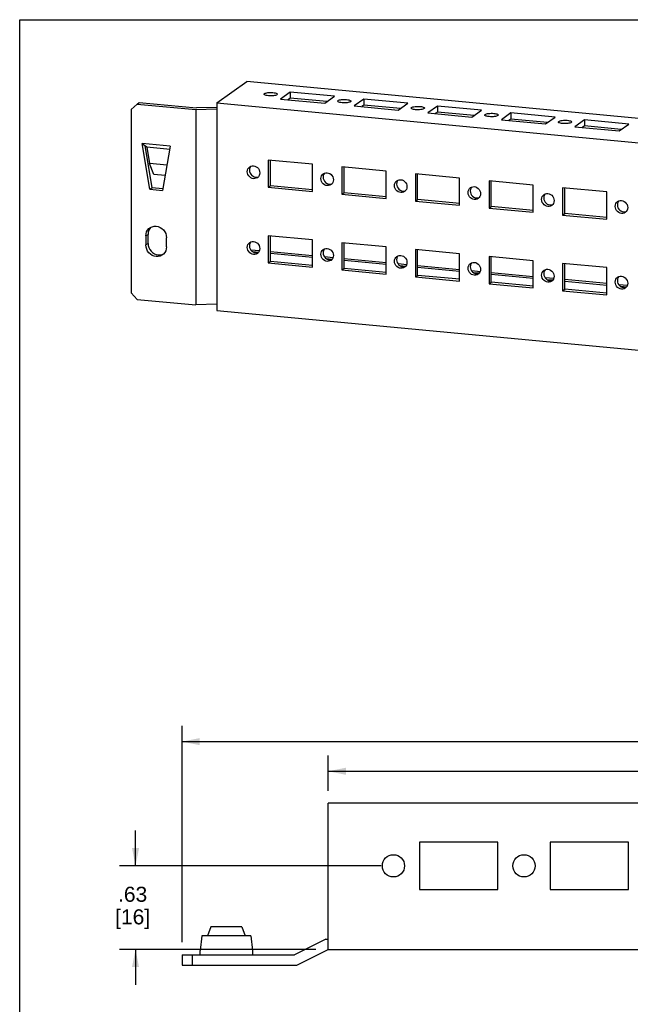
# Model space of a CAD drawing. Header units: inches. Extents: x 0 to 22.7, y 0 to 14.7.
# Tile 2 of 8: x 0 to 4.6, y 7.2 to 14.7. Entities that reach past the tile are written whole.
import ezdxf

# ---------------------------------------------------------------- set-up
doc = ezdxf.new("R2010")
doc.units = ezdxf.units.IN
doc.header["$LTSCALE"] = 1.246667
doc.header["$MEASUREMENT"] = 0
doc.layers.get('0').update_dxf_attribs({"linetype": 'CONTINUOUS'})
doc.styles.get("Standard").update_dxf_attribs({"font": 'arial.ttf'})
doc.dimstyles.new('DIMSTYLE_1', dxfattribs={"dimtxt": 0.113333, "dimasz": 0.133333, "dimexe": 0.09, "dimexo": 0.07, "dimgap": 0.0425, "dimtad": 0, "dimtih": 1, "dimtoh": 1, "dimzin": 4, "dimdsep": 46, "dimtxsty": 'Standard', "dimblk": '_FILLED', "dimblk1": '_FILLED', "dimblk2": '_FILLED', "dimcen": 0.09, "dimadec": 3, "dimazin": 1, "dimtfac": 1, "dimtdec": 3, "dimtofl": 0, "dimtmove": 0, "dimatfit": 3, "dimldrblk": '_FILLED', "dimfxl": 0, "dimtolj": 1, "dimtzin": 4, "dimarcsym": 0})

# ---------------------------------------------------------------- blocks, each defined once
blk = doc.blocks.new('_FILLED')
at = {"color": 0, "linetype": 'ByBlock'}
blk.add_solid([(0, 0), (-1, 0.2), (-1, -0.2)], dxfattribs=at)
blk = doc.blocks.new('*D1')
at = {"color": 2, "linetype": 'Continuous'}
for p, q in [((0.8739, 8.2914), (0.8739, 8.5581)), ((2.7257, 8.2914), (0.7539, 8.2914)), ((2.2336, 7.6615), (0.7539, 7.6615)), ((0.8739, 7.6615), (0.8739, 7.3948))]:
    blk.add_line(p, q, dxfattribs=at)
at = {"color": 2, "linetype": 'Continuous', "xscale": 0.1333333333, "yscale": 0.1333333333, "zscale": 0.1333333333}
for p, rotation in [((0.8739, 8.2914), 270), ((0.8739, 7.6615), 90)]:
    blk.add_blockref('_FILLED', p, dxfattribs=dict(at, rotation=rotation))
at = {"color": 2, "linetype": 'Continuous', "insert": (0.852, 8.1339), "char_height": 0.11333, "width": 0.263742, "attachment_point": 2, "line_spacing_factor": 0.9}
blk.add_mtext('.63\\P[16]', dxfattribs=at)
blk = doc.blocks.new('*D2')
at = {"color": 2, "linetype": 'Continuous'}
for p, q in [((2.327, 8.8572), (2.327, 9.1239)), ((17.0374, 8.8572), (17.0374, 9.1239)), ((2.327, 9.0039), (9.1949, 9.0039)), ((17.0374, 9.0039), (10.1694, 9.0039))]:
    blk.add_line(p, q, dxfattribs=at)
at = {"color": 2, "linetype": 'Continuous', "xscale": 0.1333333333, "yscale": 0.1333333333, "zscale": 0.1333333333, "rotation": 180}
blk.add_blockref('_FILLED', (2.327, 9.0039), dxfattribs=at)
at = {"color": 2, "linetype": 'Continuous', "xscale": 0.1333333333, "yscale": 0.1333333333, "zscale": 0.1333333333}
blk.add_blockref('_FILLED', (17.0374, 9.0039), dxfattribs=at)
at = {"color": 2, "linetype": 'Continuous', "insert": (9.6822, 9.0606), "char_height": 0.113333, "width": 0.861165, "attachment_point": 2, "line_spacing_factor": 0.9}
blk.add_mtext('35.43{\\ftxt.shx;\\W1.000000;\\H0.113333; }[900]', dxfattribs=at)
blk = doc.blocks.new('*D3')
at = {"color": 2, "linetype": 'Continuous'}
for p, q in [((1.2246, 7.7155), (1.2246, 9.3473)), ((18.1398, 7.7155), (18.1398, 9.3473)), ((1.2246, 9.2273), (9.1949, 9.2273)), ((18.1398, 9.2273), (10.1694, 9.2273))]:
    blk.add_line(p, q, dxfattribs=at)
at = {"color": 2, "linetype": 'Continuous', "xscale": 0.1333333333, "yscale": 0.1333333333, "zscale": 0.1333333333, "rotation": 180}
blk.add_blockref('_FILLED', (1.2246, 9.2273), dxfattribs=at)
at = {"color": 2, "linetype": 'Continuous', "xscale": 0.1333333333, "yscale": 0.1333333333, "zscale": 0.1333333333}
blk.add_blockref('_FILLED', (18.1398, 9.2273), dxfattribs=at)
at = {"color": 2, "linetype": 'Continuous', "insert": (9.6822, 9.284), "char_height": 0.113333, "width": 0.861165, "attachment_point": 2, "line_spacing_factor": 0.9}
blk.add_mtext('37.64{\\ftxt.shx;\\W1.000000;\\H0.113333; }[956]', dxfattribs=at)

msp = doc.modelspace()

# ---------------------------------------------------------------- linework, layer by layer
at = {"color": 7, "linetype": 'Continuous'}
for p, q in [((0, 0), (0, 14.6667)), ((0, 14.6667), (22.6667, 14.6667)), ((1.4866, 14.0396), (1.7129, 14.2004)), ((21.6906, 12.3185), (1.7129, 14.2004)), ((2.0407, 14.1207), (1.968, 14.069)), ((2.0407, 14.1207), (2.0407, 14.0751)), ((2.3737, 14.0894), (2.0407, 14.1207)), ((0.8853, 14.031), (0.8409, 13.9896)), ((0.8853, 14.031), (0.9014, 14.0425)), ((0.8853, 14.031), (1.3292, 13.9892)), ((0.9014, 14.0425), (1.3349, 14.0017)), ((1.4866, 14.0396), (1.4866, 12.4765)), ((1.4866, 14.0396), (21.4643, 12.1576)), ((1.886, 14.0925), (1.8762, 14.0931)), ((1.8957, 14.0924), (1.886, 14.0925)), ((1.968, 14.069), (2.301, 14.0377)), ((2.0407, 14.0751), (2.0247, 14.0637)), ((2.317, 14.0491), (2.0407, 14.0751)), ((2.301, 14.0377), (2.3737, 14.0894)), ((2.441, 14.0402), (2.4311, 14.0409)), ((2.4507, 14.0401), (2.441, 14.0402)), ((2.5956, 14.0685), (2.5229, 14.0168)), ((2.5956, 14.0228), (2.5796, 14.0114)), ((2.5956, 14.0685), (2.5956, 14.0228)), ((2.9286, 14.0371), (2.5956, 14.0685)), ((2.8719, 13.9968), (2.5956, 14.0228)), ((2.8559, 13.9854), (2.9286, 14.0371)), ((0.8409, 13.9896), (0.8409, 12.6091)), ((1.3292, 13.9892), (1.4866, 13.9939)), ((1.3292, 13.9892), (1.3292, 12.5175)), ((1.4863, 14.0062), (1.3349, 14.0017)), ((2.5229, 14.0168), (2.8559, 13.9854)), ((2.9959, 13.988), (2.9861, 13.9886)), ((3.0056, 13.9878), (2.9959, 13.988)), ((3.1506, 14.0162), (3.0779, 13.9645)), ((3.0779, 13.9645), (3.4108, 13.9331)), ((3.1506, 13.9706), (3.1345, 13.9592)), ((3.1506, 14.0162), (3.1506, 13.9706)), ((3.4835, 13.9848), (3.1506, 14.0162)), ((3.4269, 13.9445), (3.1506, 13.9706)), ((3.4108, 13.9331), (3.4835, 13.9848)), ((3.7055, 13.9639), (3.6328, 13.9122)), ((3.7055, 13.9639), (3.7055, 13.9183)), ((4.0385, 13.9326), (3.7055, 13.9639)), ((3.5508, 13.9357), (3.541, 13.9363)), ((3.5605, 13.9355), (3.5508, 13.9357)), ((3.6328, 13.9122), (3.9658, 13.8808)), ((3.7055, 13.9183), (3.6895, 13.9069)), ((3.9818, 13.8923), (3.7055, 13.9183)), ((3.9658, 13.8808), (4.0385, 13.9326)), ((4.1058, 13.8834), (4.0959, 13.884)), ((4.1155, 13.8833), (4.1058, 13.8834)), ((4.2605, 13.9116), (4.1877, 13.8599)), ((4.2605, 13.9116), (4.2605, 13.866)), ((4.5934, 13.8803), (4.2605, 13.9116)), ((4.5207, 13.8286), (4.5934, 13.8803)), ((4.1877, 13.8599), (4.5207, 13.8286)), ((4.2605, 13.866), (4.2444, 13.8546)), ((4.5368, 13.84), (4.2605, 13.866)), ((0.9812, 13.3888), (0.9231, 13.733)), ((0.9231, 13.733), (0.943, 13.7178)), ((1.136, 13.7129), (0.9231, 13.733)), ((0.9591, 13.7055), (0.9423, 13.7179)), ((0.943, 13.7178), (0.9973, 13.4003)), ((0.9591, 13.7055), (0.9804, 13.5828)), ((1.1338, 13.689), (0.9591, 13.7055)), ((1.136, 13.7129), (1.0779, 13.3797)), ((1.0118, 13.5002), (0.9804, 13.5828)), ((1.1112, 13.5705), (0.9804, 13.5828)), ((1.8751, 13.6093), (1.8751, 13.404)), ((2.208, 13.578), (1.8751, 13.6093)), ((1.8912, 13.4155), (1.8912, 13.6093)), ((2.208, 13.3726), (2.208, 13.578)), ((1.7169, 13.5216), (1.7183, 13.5327)), ((1.7274, 13.551), (1.735, 13.558)), ((1.7345, 13.5442), (1.7331, 13.533)), ((1.735, 13.558), (1.7436, 13.5627)), ((2.2823, 13.4987), (2.29, 13.5057)), ((2.29, 13.5057), (2.2985, 13.5104)), ((2.43, 13.5571), (2.43, 13.3517)), ((2.763, 13.5257), (2.43, 13.5571)), ((2.4462, 13.3632), (2.4462, 13.5571)), ((2.763, 13.3203), (2.763, 13.5257)), ((2.985, 13.5048), (2.985, 13.2994)), ((3.3179, 13.4734), (2.985, 13.5048)), ((3.0011, 13.3109), (3.0011, 13.5048)), ((1.0975, 13.4921), (1.0118, 13.5002)), ((1.7436, 13.5016), (1.7509, 13.4934)), ((1.7509, 13.4934), (1.7598, 13.4869)), ((1.8008, 13.4832), (1.7932, 13.4762)), ((2.2719, 13.4693), (2.2732, 13.4804)), ((2.2894, 13.492), (2.288, 13.4808)), ((2.2985, 13.4494), (2.3059, 13.4411)), ((2.3059, 13.4411), (2.3147, 13.4346)), ((2.3557, 13.431), (2.3481, 13.4239)), ((2.8268, 13.417), (2.8282, 13.4281)), ((2.8373, 13.4464), (2.8449, 13.4535)), ((2.8443, 13.4397), (2.843, 13.4285)), ((2.8449, 13.4535), (2.8535, 13.4581)), ((3.3179, 13.2681), (3.3179, 13.4734)), ((3.5399, 13.4525), (3.5399, 13.2471)), ((3.8729, 13.4211), (3.5399, 13.4525)), ((3.5561, 13.2586), (3.5561, 13.4525)), ((0.9812, 13.3888), (0.9973, 13.4003)), ((0.9812, 13.3888), (1.0779, 13.3797)), ((1.0791, 13.3926), (0.9973, 13.4003)), ((1.8751, 13.404), (1.8912, 13.4155)), ((1.8751, 13.404), (2.208, 13.3726)), ((2.2093, 13.3855), (1.8912, 13.4155)), ((2.43, 13.3517), (2.4462, 13.3632)), ((2.7642, 13.3332), (2.4462, 13.3632)), ((2.8534, 13.3971), (2.8608, 13.3888)), ((2.8608, 13.3888), (2.8696, 13.3823)), ((2.9107, 13.3787), (2.9031, 13.3716)), ((3.3817, 13.3647), (3.3831, 13.3758)), ((3.3922, 13.3942), (3.3998, 13.4012)), ((3.3993, 13.3874), (3.3979, 13.3762)), ((3.3998, 13.4012), (3.4084, 13.4059)), ((3.8729, 13.2158), (3.8729, 13.4211)), ((3.9548, 13.3489), (3.9634, 13.3536)), ((4.0948, 13.4002), (4.0948, 13.1949)), ((4.4278, 13.3689), (4.0948, 13.4002)), ((4.111, 13.2064), (4.111, 13.4002)), ((4.4278, 13.1635), (4.4278, 13.3689)), ((2.43, 13.3517), (2.763, 13.3203)), ((2.985, 13.2994), (3.0011, 13.3109)), ((2.985, 13.2994), (3.3179, 13.2681)), ((3.3191, 13.281), (3.0011, 13.3109)), ((3.4084, 13.3448), (3.4158, 13.3365)), ((3.4158, 13.3365), (3.4246, 13.3301)), ((3.4656, 13.3264), (3.458, 13.3194)), ((3.9367, 13.3124), (3.9381, 13.3236)), ((3.9471, 13.3419), (3.9548, 13.3489)), ((3.9542, 13.3351), (3.9528, 13.3239)), ((3.9633, 13.2925), (3.9707, 13.2843)), ((3.9707, 13.2843), (3.9795, 13.2778)), ((4.5021, 13.2896), (4.5097, 13.2966)), ((4.5092, 13.2828), (4.5078, 13.2717)), ((4.5097, 13.2966), (4.5183, 13.3013)), ((3.5399, 13.2471), (3.5561, 13.2586)), ((3.5399, 13.2471), (3.8729, 13.2158)), ((3.8741, 13.2287), (3.5561, 13.2586)), ((4.0205, 13.2741), (4.0129, 13.2671)), ((4.0948, 13.1949), (4.111, 13.2064)), ((4.429, 13.1764), (4.111, 13.2064)), ((4.4916, 13.2602), (4.493, 13.2713)), ((4.5182, 13.2403), (4.5256, 13.232)), ((4.5256, 13.232), (4.5345, 13.2255)), ((4.5755, 13.2219), (4.5679, 13.2148)), ((4.0948, 13.1949), (4.4278, 13.1635)), ((0.9697, 13.0653), (0.968, 13.0494)), ((0.9741, 13.0797), (0.9697, 13.0653)), ((0.9746, 13.0922), (0.9817, 13.098)), ((0.9817, 13.098), (0.9863, 13.101)), ((0.9519, 13.0379), (0.968, 13.0494)), ((0.9519, 13.0379), (0.9519, 12.9695)), ((0.968, 12.9809), (0.968, 13.0494)), ((1.1072, 12.9548), (1.1072, 13.0233)), ((1.7274, 12.9806), (1.735, 12.9876)), ((1.735, 12.9876), (1.7436, 12.9923)), ((1.8751, 13.0389), (1.8751, 12.8335)), ((2.208, 13.0075), (1.8751, 13.0389)), ((1.8912, 12.845), (1.8912, 13.0389)), ((2.208, 12.8022), (2.208, 13.0075)), ((2.43, 12.9866), (2.43, 12.7813)), ((2.763, 12.9553), (2.43, 12.9866)), ((2.4462, 12.7928), (2.4462, 12.9866)), ((0.968, 12.9809), (0.9519, 12.9695)), ((0.974, 12.9497), (0.9812, 12.9353)), ((1.1072, 12.9548), (1.1056, 12.939)), ((1.7169, 12.9511), (1.7183, 12.9622)), ((1.7345, 12.9738), (1.7331, 12.9626)), ((1.7436, 12.9312), (1.7509, 12.9229)), ((1.8096, 12.9249), (1.7437, 12.9311)), ((1.7509, 12.9229), (1.7598, 12.9165)), ((1.8007, 12.9127), (1.7596, 12.9166)), ((1.8008, 12.9128), (1.7932, 12.9058)), ((2.208, 12.8873), (1.8912, 12.9172)), ((2.2719, 12.8988), (2.2732, 12.91)), ((2.2823, 12.9283), (2.29, 12.9353)), ((2.2894, 12.9215), (2.288, 12.9103)), ((2.29, 12.9353), (2.2985, 12.94)), ((2.763, 12.7499), (2.763, 12.9553)), ((2.985, 12.9343), (2.985, 12.729)), ((3.3179, 12.903), (2.985, 12.9343)), ((3.0011, 12.7405), (3.0011, 12.9343)), ((1.7643, 12.8982), (1.7538, 12.9003)), ((1.8751, 12.8335), (1.8912, 12.845)), ((2.208, 12.8743), (1.8912, 12.9042)), ((2.2093, 12.8151), (1.8912, 12.845)), ((2.2985, 12.8789), (2.3059, 12.8707)), ((2.3646, 12.8726), (2.2986, 12.8788)), ((2.3059, 12.8707), (2.3147, 12.8642)), ((2.3556, 12.8604), (2.3146, 12.8643)), ((2.3557, 12.8605), (2.3481, 12.8535)), ((2.763, 12.8351), (2.4462, 12.8649)), ((2.763, 12.822), (2.4462, 12.8519)), ((2.8268, 12.8466), (2.8282, 12.8577)), ((2.8373, 12.876), (2.8449, 12.883)), ((2.8443, 12.8692), (2.843, 12.8581)), ((2.8449, 12.883), (2.8535, 12.8877)), ((3.3179, 12.6976), (3.3179, 12.903)), ((3.3998, 12.8308), (3.4084, 12.8354)), ((3.5399, 12.8821), (3.5399, 12.6767)), ((3.8729, 12.8507), (3.5399, 12.8821)), ((3.5561, 12.6882), (3.5561, 12.8821)), ((3.8729, 12.6454), (3.8729, 12.8507)), ((1.8751, 12.8335), (2.208, 12.8022)), ((2.43, 12.7813), (2.4462, 12.7928)), ((2.43, 12.7813), (2.763, 12.7499)), ((2.7642, 12.7628), (2.4462, 12.7928)), ((2.8534, 12.8267), (2.8608, 12.8184)), ((2.9195, 12.8203), (2.8535, 12.8265)), ((2.8608, 12.8184), (2.8696, 12.8119)), ((2.9106, 12.8081), (2.8695, 12.812)), ((2.9107, 12.8083), (2.9031, 12.8012)), ((3.3179, 12.7828), (3.0011, 12.8126)), ((3.3179, 12.7698), (3.0011, 12.7996)), ((3.3817, 12.7943), (3.3831, 12.8054)), ((3.3922, 12.8237), (3.3998, 12.8308)), ((3.3993, 12.817), (3.3979, 12.8058)), ((3.4084, 12.7744), (3.4158, 12.7661)), ((3.4744, 12.768), (3.4085, 12.7743)), ((3.4158, 12.7661), (3.4246, 12.7596)), ((3.8729, 12.7305), (3.5561, 12.7604)), ((3.9471, 12.7715), (3.9548, 12.7785)), ((3.9542, 12.7647), (3.9528, 12.7535)), ((3.9548, 12.7785), (3.9634, 12.7831)), ((4.0948, 12.8298), (4.0948, 12.6244)), ((4.4278, 12.7984), (4.0948, 12.8298)), ((4.111, 12.6359), (4.111, 12.8298)), ((4.4278, 12.5931), (4.4278, 12.7984)), ((2.985, 12.729), (3.0011, 12.7405)), ((2.985, 12.729), (3.3179, 12.6976)), ((3.3191, 12.7105), (3.0011, 12.7405)), ((3.4655, 12.7559), (3.4244, 12.7597)), ((3.4656, 12.756), (3.458, 12.7489)), ((3.5399, 12.6767), (3.5561, 12.6882)), ((3.8729, 12.7175), (3.5561, 12.7473)), ((3.8741, 12.6583), (3.5561, 12.6882)), ((3.9367, 12.742), (3.9381, 12.7531)), ((3.9633, 12.7221), (3.9707, 12.7138)), ((4.0294, 12.7158), (3.9634, 12.722)), ((3.9707, 12.7138), (3.9795, 12.7074)), ((4.0204, 12.7036), (3.9794, 12.7075)), ((4.0205, 12.7037), (4.0129, 12.6967)), ((4.4278, 12.6782), (4.111, 12.7081)), ((4.4278, 12.6652), (4.111, 12.6951)), ((4.4916, 12.6897), (4.493, 12.7009)), ((4.5021, 12.7192), (4.5097, 12.7262)), ((4.5092, 12.7124), (4.5078, 12.7012)), ((4.5097, 12.7262), (4.5183, 12.7309)), ((3.5399, 12.6767), (3.8729, 12.6454)), ((4.0948, 12.6244), (4.111, 12.6359)), ((4.0948, 12.6244), (4.4278, 12.5931)), ((4.429, 12.606), (4.111, 12.6359)), ((4.5182, 12.6698), (4.5256, 12.6616)), ((4.5843, 12.6635), (4.5184, 12.6697)), ((4.5256, 12.6616), (4.5345, 12.6551)), ((4.5754, 12.6513), (4.5343, 12.6552)), ((4.5755, 12.6514), (4.5679, 12.6444)), ((0.8409, 12.6091), (0.8853, 12.5593)), ((0.8853, 12.5593), (1.3292, 12.5175)), ((1.4866, 12.5222), (1.3292, 12.5175)), ((1.4866, 12.4765), (21.4643, 10.5946)), ((2.327, 7.6615), (2.327, 8.7639)), ((9.2162, 8.7639), (2.327, 8.7639)), ((3.0159, 8.4686), (3.0159, 8.1143)), ((3.6065, 8.4686), (3.0159, 8.4686)), ((3.6065, 8.1143), (3.6065, 8.4686)), ((4.0002, 8.4686), (4.0002, 8.1143)), ((4.5907, 8.4686), (4.0002, 8.4686)), ((4.5907, 8.1143), (4.5907, 8.4686)), ((3.0159, 8.1143), (3.6065, 8.1143)), ((4.0002, 8.1143), (4.5907, 8.1143)), ((1.4429, 7.8312), (1.417, 7.7646)), ((1.6756, 7.8312), (1.4429, 7.8312)), ((1.6756, 7.8312), (1.7015, 7.7646)), ((1.3742, 7.7646), (1.3625, 7.6524)), ((1.7443, 7.7646), (1.3742, 7.7646)), ((1.7443, 7.7646), (1.756, 7.6524)), ((2.3084, 7.7402), (2.0721, 7.6221)), ((2.3084, 7.7402), (2.327, 7.7402)), ((1.3625, 7.6221), (1.3625, 7.6524)), ((1.756, 7.6524), (1.756, 7.6221)), ((2.0907, 7.5434), (2.327, 7.6615)), ((2.327, 7.6615), (9.2162, 7.6615)), ((1.2246, 7.6221), (1.2246, 7.5434)), ((1.2246, 7.6221), (2.0721, 7.6221)), ((1.3033, 7.5434), (1.3033, 7.6221)), ((1.2246, 7.5434), (2.0907, 7.5434))]:
    msp.add_line(p, q, dxfattribs=at)
for points in [[(1.8432, 14.1054), (1.8438, 14.1072), (1.8462, 14.1098)], [(1.8762, 14.0931), (1.8671, 14.0943), (1.8593, 14.0958), (1.8528, 14.0977), (1.8479, 14.0999), (1.8446, 14.1022), (1.8432, 14.1047), (1.8432, 14.1054)], [(1.8462, 14.1098), (1.8507, 14.1122), (1.8565, 14.1142), (1.8638, 14.1158), (1.8722, 14.1171), (1.8813, 14.118), (1.891, 14.1183), (1.9007, 14.1182), (1.9105, 14.1176)], [(1.9405, 14.1009), (1.9361, 14.0985), (1.9303, 14.0965), (1.923, 14.0949), (1.9146, 14.0936), (1.9054, 14.0927), (1.8957, 14.0924)], [(1.9105, 14.1176), (1.9196, 14.1164), (1.9274, 14.1149), (1.9339, 14.113), (1.9389, 14.1108), (1.9421, 14.1085), (1.9435, 14.106), (1.9436, 14.1053)], [(1.9436, 14.1053), (1.943, 14.1035), (1.9405, 14.1009)], [(2.3981, 14.0531), (2.3987, 14.055), (2.4011, 14.0575)], [(2.4311, 14.0409), (2.422, 14.042), (2.4143, 14.0435), (2.4078, 14.0454), (2.4028, 14.0476), (2.3996, 14.05), (2.3982, 14.0525), (2.3981, 14.0531)], [(2.4011, 14.0575), (2.4056, 14.0599), (2.4114, 14.0619), (2.4187, 14.0636), (2.4271, 14.0648), (2.4363, 14.0657), (2.446, 14.0661), (2.4556, 14.0659), (2.4655, 14.0653)], [(2.4955, 14.0486), (2.491, 14.0463), (2.4852, 14.0443), (2.4779, 14.0426), (2.4695, 14.0413), (2.4603, 14.0405), (2.4507, 14.0401)], [(2.4655, 14.0653), (2.4746, 14.0641), (2.4823, 14.0626), (2.4888, 14.0607), (2.4938, 14.0586), (2.497, 14.0562), (2.4984, 14.0537), (2.4985, 14.0531)], [(2.4985, 14.0531), (2.4979, 14.0512), (2.4955, 14.0486)], [(2.953, 14.0008), (2.9536, 14.0027), (2.9561, 14.0052)], [(2.9861, 13.9886), (2.977, 13.9897), (2.9692, 13.9912), (2.9627, 13.9931), (2.9577, 13.9953), (2.9545, 13.9977), (2.9531, 14.0002), (2.953, 14.0008)], [(2.9561, 14.0052), (2.9605, 14.0076), (2.9663, 14.0096), (2.9736, 14.0113), (2.982, 14.0126), (2.9912, 14.0134), (3.0009, 14.0138), (3.0106, 14.0136), (3.0204, 14.013)], [(3.0504, 13.9964), (3.046, 13.994), (3.0401, 13.992), (3.0328, 13.9903), (3.0245, 13.989), (3.0153, 13.9882), (3.0056, 13.9878)], [(3.0204, 14.013), (3.0295, 14.0119), (3.0373, 14.0103), (3.0438, 14.0085), (3.0487, 14.0063), (3.052, 14.0039), (3.0534, 14.0014), (3.0534, 14.0008)], [(3.0534, 14.0008), (3.0528, 13.9989), (3.0504, 13.9964)], [(3.508, 13.9485), (3.5086, 13.9504), (3.511, 13.953)], [(3.541, 13.9363), (3.5319, 13.9375), (3.5241, 13.939), (3.5177, 13.9409), (3.5127, 13.943), (3.5095, 13.9454), (3.508, 13.9479), (3.508, 13.9485)], [(3.511, 13.953), (3.5155, 13.9553), (3.5213, 13.9573), (3.5286, 13.959), (3.537, 13.9603), (3.5462, 13.9611), (3.5558, 13.9615), (3.5655, 13.9614), (3.5753, 13.9607)], [(3.5753, 13.9607), (3.5845, 13.9596), (3.5922, 13.9581), (3.5987, 13.9562), (3.6037, 13.954), (3.6069, 13.9516), (3.6083, 13.9491), (3.6084, 13.9485)], [(3.6084, 13.9485), (3.6078, 13.9466), (3.6053, 13.9441)], [(3.6053, 13.9441), (3.6009, 13.9417), (3.5951, 13.9397), (3.5878, 13.938), (3.5794, 13.9367), (3.5702, 13.9359), (3.5605, 13.9355)], [(4.0629, 13.8963), (4.0635, 13.8981), (4.0659, 13.9007)], [(4.0959, 13.884), (4.0868, 13.8852), (4.0791, 13.8867), (4.0726, 13.8886), (4.0676, 13.8908), (4.0644, 13.8931), (4.063, 13.8956), (4.0629, 13.8963)], [(4.0659, 13.9007), (4.0704, 13.903), (4.0762, 13.9051), (4.0835, 13.9067), (4.0919, 13.908), (4.1011, 13.9089), (4.1108, 13.9092), (4.1204, 13.9091), (4.1303, 13.9085)], [(4.1603, 13.8918), (4.1558, 13.8894), (4.15, 13.8874), (4.1427, 13.8858), (4.1343, 13.8845), (4.1251, 13.8836), (4.1155, 13.8833)], [(4.1303, 13.9085), (4.1394, 13.9073), (4.1471, 13.9058), (4.1536, 13.9039), (4.1586, 13.9017), (4.1618, 13.8994), (4.1633, 13.8969), (4.1633, 13.8962)], [(4.1633, 13.8962), (4.1627, 13.8943), (4.1603, 13.8918)], [(1.7276, 13.4899), (1.7218, 13.4996), (1.7183, 13.5101), (1.7169, 13.5216)], [(1.7183, 13.5327), (1.7217, 13.5424), (1.7274, 13.551)], [(1.7331, 13.533), (1.7345, 13.5217), (1.7379, 13.5113), (1.7436, 13.5016)], [(1.7438, 13.5627), (1.7437, 13.5626), (1.738, 13.554), (1.7345, 13.5442)], [(1.7436, 13.5627), (1.7534, 13.5653), (1.7639, 13.5655)], [(1.7639, 13.5655), (1.7744, 13.5635), (1.7843, 13.559), (1.7931, 13.5526), (1.8006, 13.5443), (1.8064, 13.5346), (1.8099, 13.5241), (1.8113, 13.5127)], [(1.8113, 13.5127), (1.8099, 13.5015), (1.8065, 13.4918), (1.8008, 13.4832)], [(2.2988, 13.5105), (2.2987, 13.5104), (2.2929, 13.5018), (2.2894, 13.492)], [(2.2985, 13.5104), (2.3084, 13.5131), (2.3188, 13.5133)], [(2.3188, 13.5133), (2.3293, 13.5112), (2.3392, 13.5067), (2.3481, 13.5003), (2.3556, 13.492), (2.3613, 13.4823), (2.3648, 13.4718), (2.3662, 13.4604)], [(1.7643, 13.4687), (1.7538, 13.4708), (1.7439, 13.4752), (1.7351, 13.4816), (1.7276, 13.4899)], [(1.7598, 13.4869), (1.7696, 13.4824), (1.7801, 13.4802), (1.7906, 13.4803), (1.8004, 13.4829)], [(1.7932, 13.4762), (1.7846, 13.4715), (1.7748, 13.4689), (1.7643, 13.4687)], [(2.2825, 13.4377), (2.2767, 13.4474), (2.2733, 13.4578), (2.2719, 13.4693)], [(2.2732, 13.4804), (2.2767, 13.4902), (2.2823, 13.4987)], [(2.3192, 13.4164), (2.3087, 13.4185), (2.2989, 13.4229), (2.29, 13.4294), (2.2825, 13.4377)], [(2.288, 13.4808), (2.2894, 13.4694), (2.2928, 13.459), (2.2985, 13.4494)], [(2.3147, 13.4346), (2.3245, 13.4301), (2.335, 13.4279), (2.3455, 13.428), (2.3553, 13.4306)], [(2.3662, 13.4604), (2.3648, 13.4493), (2.3614, 13.4395), (2.3557, 13.431)], [(2.8282, 13.4281), (2.8316, 13.4379), (2.8373, 13.4464)], [(2.843, 13.4285), (2.8443, 13.4171), (2.8478, 13.4067), (2.8534, 13.3971)], [(2.8537, 13.4582), (2.8536, 13.4581), (2.8478, 13.4495), (2.8443, 13.4397)], [(2.8535, 13.4581), (2.8633, 13.4608), (2.8738, 13.461)], [(2.8738, 13.461), (2.8843, 13.4589), (2.8941, 13.4545), (2.903, 13.448), (2.9105, 13.4397), (2.9163, 13.43), (2.9198, 13.4196), (2.9211, 13.4081)], [(2.3481, 13.4239), (2.3395, 13.4193), (2.3297, 13.4166), (2.3192, 13.4164)], [(2.8374, 13.3854), (2.8317, 13.3951), (2.8282, 13.4056), (2.8268, 13.417)], [(2.8742, 13.3641), (2.8637, 13.3662), (2.8538, 13.3706), (2.8449, 13.3771), (2.8374, 13.3854)], [(2.8696, 13.3823), (2.8795, 13.3778), (2.8899, 13.3756), (2.9004, 13.3758), (2.9103, 13.3783)], [(2.9031, 13.3716), (2.8945, 13.367), (2.8846, 13.3643), (2.8742, 13.3641)], [(2.9211, 13.4081), (2.9198, 13.397), (2.9163, 13.3872), (2.9107, 13.3787)], [(3.3924, 13.3331), (3.3866, 13.3428), (3.3831, 13.3533), (3.3817, 13.3647)], [(3.3831, 13.3758), (3.3866, 13.3856), (3.3922, 13.3942)], [(3.3979, 13.3762), (3.3993, 13.3648), (3.4027, 13.3544), (3.4084, 13.3448)], [(3.4086, 13.4059), (3.4085, 13.4058), (3.4028, 13.3972), (3.3993, 13.3874)], [(3.4084, 13.4059), (3.4182, 13.4085), (3.4287, 13.4087)], [(3.4287, 13.4087), (3.4392, 13.4066), (3.4491, 13.4022), (3.4579, 13.3958), (3.4654, 13.3874), (3.4712, 13.3778), (3.4747, 13.3673), (3.4761, 13.3558)], [(3.4761, 13.3558), (3.4747, 13.3447), (3.4713, 13.335), (3.4656, 13.3264)], [(3.9636, 13.3536), (3.9635, 13.3535), (3.9577, 13.3449), (3.9542, 13.3351)], [(3.9634, 13.3536), (3.9732, 13.3562), (3.9837, 13.3564)], [(3.9837, 13.3564), (3.9941, 13.3543), (4.004, 13.3499), (4.0129, 13.3435), (4.0204, 13.3352), (4.0261, 13.3255), (4.0296, 13.315), (4.031, 13.3036)], [(3.4291, 13.3118), (3.4186, 13.3139), (3.4088, 13.3184), (3.3999, 13.3248), (3.3924, 13.3331)], [(3.4246, 13.3301), (3.4344, 13.3255), (3.4449, 13.3234), (3.4554, 13.3235), (3.4652, 13.3261)], [(3.458, 13.3194), (3.4494, 13.3147), (3.4396, 13.312), (3.4291, 13.3118)], [(3.9473, 13.2808), (3.9415, 13.2905), (3.9381, 13.301), (3.9367, 13.3124)], [(3.9381, 13.3236), (3.9415, 13.3333), (3.9471, 13.3419)], [(3.984, 13.2596), (3.9735, 13.2617), (3.9637, 13.2661), (3.9548, 13.2725), (3.9473, 13.2808)], [(3.9528, 13.3239), (3.9542, 13.3126), (3.9576, 13.3021), (3.9633, 13.2925)], [(4.031, 13.3036), (4.0296, 13.2924), (4.0262, 13.2827), (4.0205, 13.2741)], [(4.493, 13.2713), (4.4964, 13.2811), (4.5021, 13.2896)], [(4.5185, 13.3014), (4.5184, 13.3013), (4.5126, 13.2927), (4.5092, 13.2828)], [(4.5183, 13.3013), (4.5281, 13.304), (4.5386, 13.3042)], [(4.5386, 13.3042), (4.5491, 13.3021), (4.5589, 13.2976), (4.5678, 13.2912), (4.5753, 13.2829), (4.5811, 13.2732), (4.5846, 13.2627), (4.586, 13.2513)], [(3.9795, 13.2778), (3.9893, 13.2733), (3.9998, 13.2711), (4.0103, 13.2712), (4.0202, 13.2738)], [(4.0129, 13.2671), (4.0043, 13.2624), (3.9945, 13.2598), (3.984, 13.2596)], [(4.5022, 13.2286), (4.4965, 13.2383), (4.493, 13.2487), (4.4916, 13.2602)], [(4.539, 13.2073), (4.5285, 13.2094), (4.5186, 13.2138), (4.5097, 13.2203), (4.5022, 13.2286)], [(4.5078, 13.2717), (4.5091, 13.2603), (4.5126, 13.2499), (4.5182, 13.2403)], [(4.5345, 13.2255), (4.5443, 13.221), (4.5547, 13.2188), (4.5652, 13.2189), (4.5751, 13.2215)], [(4.5679, 13.2148), (4.5593, 13.2102), (4.5495, 13.2075), (4.539, 13.2073)], [(4.586, 13.2513), (4.5846, 13.2402), (4.5811, 13.2304), (4.5755, 13.2219)], [(0.9519, 13.0379), (0.9535, 13.0537), (0.9578, 13.0681)], [(0.9578, 13.0681), (0.965, 13.0811), (0.9746, 13.0922)], [(0.9899, 13.1026), (0.9814, 13.0928), (0.9741, 13.0797)], [(0.9863, 13.101), (0.9996, 13.1071), (1.0141, 13.1102)], [(1.0141, 13.1102), (1.0292, 13.1105), (1.0444, 13.1075), (1.0589, 13.1017), (1.0723, 13.0932), (1.0841, 13.0823), (1.0939, 13.0692), (1.1012, 13.0547), (1.1056, 13.0395), (1.1072, 13.0233)], [(1.7438, 12.9923), (1.7437, 12.9922), (1.738, 12.9836), (1.7345, 12.9738)], [(1.7436, 12.9923), (1.7534, 12.9949), (1.7639, 12.9951)], [(1.7639, 12.9951), (1.7744, 12.993), (1.7843, 12.9886), (1.7931, 12.9822), (1.8006, 12.9738), (1.8064, 12.9642), (1.8099, 12.9537), (1.8113, 12.9422)], [(0.9579, 12.938), (0.9535, 12.9532), (0.9519, 12.9695)], [(1.0595, 12.8856), (1.045, 12.8825), (1.0298, 12.8822), (1.0147, 12.8852), (1.0001, 12.891), (0.9868, 12.8995), (0.975, 12.9105), (0.9652, 12.9235), (0.9579, 12.938)], [(0.968, 12.9809), (0.9696, 12.9648), (0.974, 12.9497)], [(0.9812, 12.9353), (0.9908, 12.9223), (1.0024, 12.9114), (1.0157, 12.9028), (1.0303, 12.8969), (1.0454, 12.8938)], [(1.094, 12.9116), (1.0845, 12.9005), (1.0774, 12.8947)], [(1.1056, 12.939), (1.1013, 12.9247), (1.094, 12.9116)], [(1.7276, 12.9195), (1.7218, 12.9292), (1.7183, 12.9397), (1.7169, 12.9511)], [(1.7183, 12.9622), (1.7217, 12.972), (1.7274, 12.9806)], [(1.7538, 12.9003), (1.7439, 12.9048), (1.7351, 12.9112), (1.7276, 12.9195)], [(1.7331, 12.9626), (1.7345, 12.9512), (1.7379, 12.9408), (1.7436, 12.9312)], [(1.7598, 12.9165), (1.7696, 12.9119), (1.7801, 12.9098), (1.7906, 12.9099), (1.8004, 12.9125)], [(1.8113, 12.9422), (1.8099, 12.9311), (1.8065, 12.9214), (1.8008, 12.9128)], [(2.2732, 12.91), (2.2767, 12.9197), (2.2823, 12.9283)], [(2.288, 12.9103), (2.2894, 12.899), (2.2928, 12.8885), (2.2985, 12.8789)], [(2.2988, 12.94), (2.2987, 12.9399), (2.2929, 12.9313), (2.2894, 12.9215)], [(2.2985, 12.94), (2.3084, 12.9426), (2.3188, 12.9428)], [(2.3188, 12.9428), (2.3293, 12.9407), (2.3392, 12.9363), (2.3481, 12.9299), (2.3556, 12.9216), (2.3613, 12.9119), (2.3648, 12.9014), (2.3662, 12.89)], [(1.0454, 12.8938), (1.0605, 12.8939), (1.0751, 12.8969), (1.0854, 12.9016)], [(1.0774, 12.8947), (1.0728, 12.8918), (1.0595, 12.8856)], [(1.7932, 12.9058), (1.7846, 12.9011), (1.7748, 12.8984), (1.7643, 12.8982)], [(2.2825, 12.8672), (2.2767, 12.8769), (2.2733, 12.8874), (2.2719, 12.8988)], [(2.3192, 12.846), (2.3087, 12.8481), (2.2989, 12.8525), (2.29, 12.8589), (2.2825, 12.8672)], [(2.3147, 12.8642), (2.3245, 12.8597), (2.335, 12.8575), (2.3455, 12.8576), (2.3553, 12.8602)], [(2.3481, 12.8535), (2.3395, 12.8488), (2.3297, 12.8462), (2.3192, 12.846)], [(2.3662, 12.89), (2.3648, 12.8788), (2.3614, 12.8691), (2.3557, 12.8605)], [(2.8374, 12.815), (2.8317, 12.8247), (2.8282, 12.8351), (2.8268, 12.8466)], [(2.8282, 12.8577), (2.8316, 12.8675), (2.8373, 12.876)], [(2.843, 12.8581), (2.8443, 12.8467), (2.8478, 12.8363), (2.8534, 12.8267)], [(2.8537, 12.8878), (2.8536, 12.8877), (2.8478, 12.8791), (2.8443, 12.8692)], [(2.8535, 12.8877), (2.8633, 12.8904), (2.8738, 12.8906)], [(2.8738, 12.8906), (2.8843, 12.8885), (2.8941, 12.884), (2.903, 12.8776), (2.9105, 12.8693), (2.9163, 12.8596), (2.9198, 12.8491), (2.9211, 12.8377)], [(2.9211, 12.8377), (2.9198, 12.8266), (2.9163, 12.8168), (2.9107, 12.8083)], [(3.4086, 12.8355), (3.4085, 12.8354), (3.4028, 12.8268), (3.3993, 12.817)], [(3.4084, 12.8354), (3.4182, 12.8381), (3.4287, 12.8383)], [(3.4287, 12.8383), (3.4392, 12.8362), (3.4491, 12.8318), (3.4579, 12.8253), (3.4654, 12.817), (3.4712, 12.8073), (3.4747, 12.7969), (3.4761, 12.7854)], [(2.8742, 12.7937), (2.8637, 12.7958), (2.8538, 12.8002), (2.8449, 12.8067), (2.8374, 12.815)], [(2.8696, 12.8119), (2.8795, 12.8074), (2.8899, 12.8052), (2.9004, 12.8053), (2.9103, 12.8079)], [(2.9031, 12.8012), (2.8945, 12.7966), (2.8846, 12.7939), (2.8742, 12.7937)], [(3.3924, 12.7627), (3.3866, 12.7724), (3.3831, 12.7828), (3.3817, 12.7943)], [(3.3831, 12.8054), (3.3866, 12.8152), (3.3922, 12.8237)], [(3.4291, 12.7414), (3.4186, 12.7435), (3.4088, 12.7479), (3.3999, 12.7544), (3.3924, 12.7627)], [(3.3979, 12.8058), (3.3993, 12.7944), (3.4027, 12.784), (3.4084, 12.7744)], [(3.4761, 12.7854), (3.4747, 12.7743), (3.4713, 12.7645), (3.4656, 12.756)], [(3.9381, 12.7531), (3.9415, 12.7629), (3.9471, 12.7715)], [(3.9636, 12.7832), (3.9635, 12.7831), (3.9577, 12.7745), (3.9542, 12.7647)], [(3.9634, 12.7831), (3.9732, 12.7858), (3.9837, 12.786)], [(3.9837, 12.786), (3.9941, 12.7839), (4.004, 12.7795), (4.0129, 12.773), (4.0204, 12.7647), (4.0261, 12.755), (4.0296, 12.7446), (4.031, 12.7331)], [(3.4246, 12.7596), (3.4344, 12.7551), (3.4449, 12.7529), (3.4554, 12.7531), (3.4652, 12.7556)], [(3.458, 12.7489), (3.4494, 12.7443), (3.4396, 12.7416), (3.4291, 12.7414)], [(3.9473, 12.7104), (3.9415, 12.7201), (3.9381, 12.7306), (3.9367, 12.742)], [(3.984, 12.6891), (3.9735, 12.6912), (3.9637, 12.6957), (3.9548, 12.7021), (3.9473, 12.7104)], [(3.9528, 12.7535), (3.9542, 12.7421), (3.9576, 12.7317), (3.9633, 12.7221)], [(3.9795, 12.7074), (3.9893, 12.7028), (3.9998, 12.7007), (4.0103, 12.7008), (4.0202, 12.7034)], [(4.0129, 12.6967), (4.0043, 12.692), (3.9945, 12.6893), (3.984, 12.6891)], [(4.031, 12.7331), (4.0296, 12.722), (4.0262, 12.7122), (4.0205, 12.7037)], [(4.5022, 12.6581), (4.4965, 12.6678), (4.493, 12.6783), (4.4916, 12.6897)], [(4.493, 12.7009), (4.4964, 12.7106), (4.5021, 12.7192)], [(4.5078, 12.7012), (4.5091, 12.6898), (4.5126, 12.6794), (4.5182, 12.6698)], [(4.5185, 12.7309), (4.5184, 12.7308), (4.5126, 12.7222), (4.5092, 12.7124)], [(4.5183, 12.7309), (4.5281, 12.7335), (4.5386, 12.7337)], [(4.5386, 12.7337), (4.5491, 12.7316), (4.5589, 12.7272), (4.5678, 12.7208), (4.5753, 12.7125), (4.5811, 12.7028), (4.5846, 12.6923), (4.586, 12.6809)], [(4.539, 12.6369), (4.5285, 12.639), (4.5186, 12.6434), (4.5097, 12.6498), (4.5022, 12.6581)], [(4.5345, 12.6551), (4.5443, 12.6506), (4.5547, 12.6484), (4.5652, 12.6485), (4.5751, 12.6511)], [(4.5679, 12.6444), (4.5593, 12.6397), (4.5495, 12.6371), (4.539, 12.6369)], [(4.586, 12.6809), (4.5846, 12.6697), (4.5811, 12.66), (4.5755, 12.6514)]]:
    msp.add_lwpolyline(points, dxfattribs=at)
for centre in [(2.8191, 8.2914), (3.8033, 8.2914)]:
    msp.add_circle(centre, 0.0837, dxfattribs=at)

# ---------------------------------------------------------------- dimensions: what is measured, and where the dimension line sits
at = {"color": 2, "linetype": 'Continuous'}
for base, p1, p2, angle, text, picture, middle in [((1.2246, 9.2273), (18.1398, 7.6455), (1.2246, 7.6455), 180, '37.64\\P[]', '*D3', (9.6822, 9.2273)), ((0.8739, 8.2914), (2.3036, 7.6615), (2.7957, 8.2914), 90, '<>\\P[]', '*D1', (0.8739, 7.9923))]:
    dim = msp.add_linear_dim(base=base, p1=p1, p2=p2, angle=angle, text=text, dimstyle='DIMSTYLE_1', dxfattribs=at)
    dim.commit()
    dim.dimension.update_dxf_attribs({"geometry": picture, "text_midpoint": middle, "dimtype": 160})
dim = msp.add_linear_dim(base=(17.0374, 9.0039), p1=(2.327, 8.7872), p2=(17.0374, 8.7872), text='35.43\\P[]', dimstyle='DIMSTYLE_1', dxfattribs=at)
dim.commit()
dim.dimension.update_dxf_attribs({"geometry": '*D2', "text_midpoint": (9.6822, 9.0039), "dimtype": 160})

doc.saveas('drawing.dxf')
